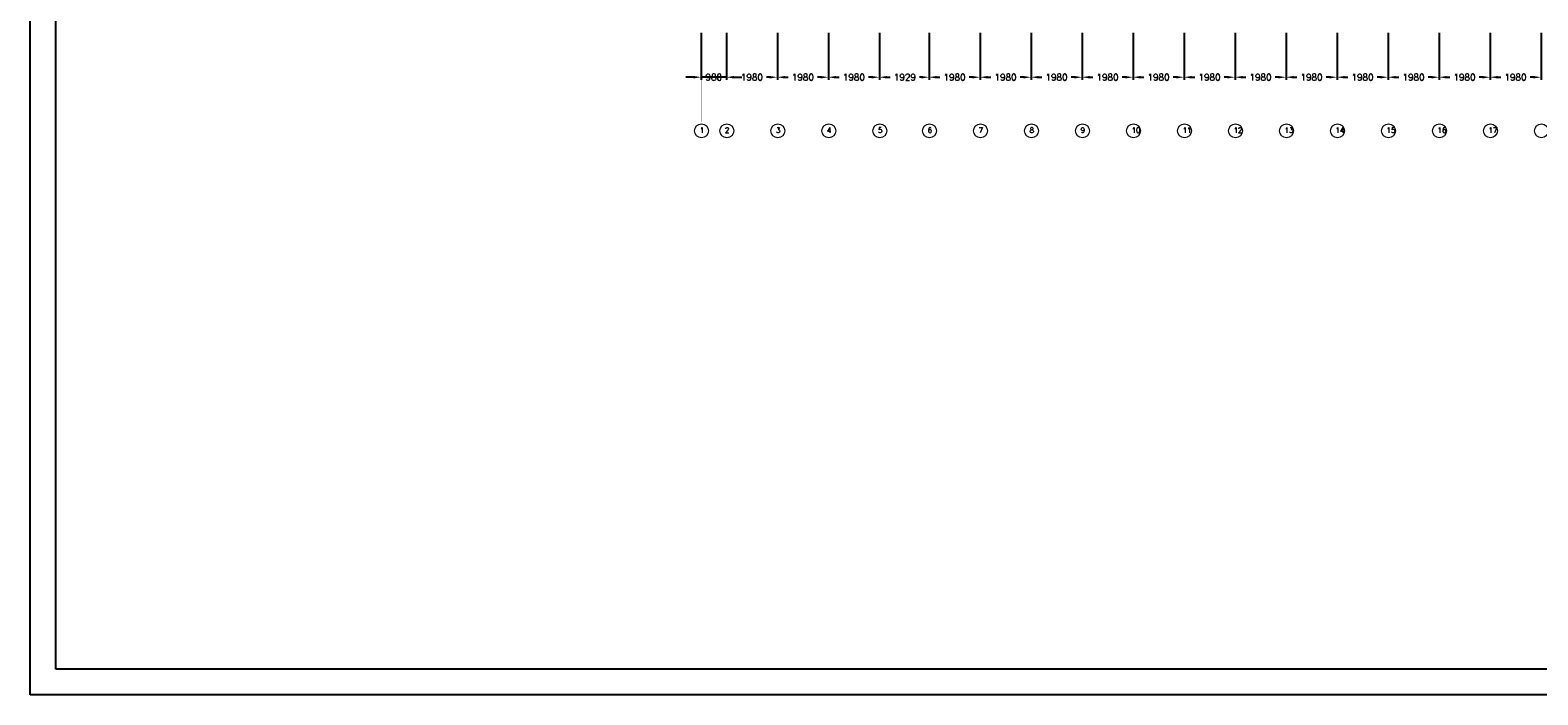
# Model space of a CAD drawing. Header units: millimetres. Extents: x 108018 to 208018, y -107735 to 42299730.
# Tile 1 of 17: x 108018 to 166557, y -107735 to -81931. Entities that reach past the tile are written whole.
import ezdxf

# ---------------------------------------------------------------- set-up
doc = ezdxf.new("R2010")
doc.units = ezdxf.units.MM
doc.header["$MEASUREMENT"] = 0
doc.linetypes.add('ACAD_ISO10W100', pattern=[18, 12, -3, 0, -3])
doc.layers.get('DEFPOINTS').update_dxf_attribs({"linetype": 'CONTINUOUS'})
for name, color, linetype in [('KADER', 1, 'CONTINUOUS'), ('Maatvoering', 7, 'CONTINUOUS'), ('Stramien', 7, 'CONTINUOUS'), ('TEKST', 7, 'CONTINUOUS')]:
    doc.layers.add(name, color=color, linetype=linetype)
doc.styles.get("Standard").update_dxf_attribs({"font": 'romans.shx'})
doc.dimstyles.new('DIM-ARR', dxfattribs={"dimtxt": 2.5, "dimasz": 3, "dimexe": 1, "dimexo": 0, "dimgap": 1.5, "dimtad": 1, "dimdsep": 46, "dimtxsty": 'Standard', "dimcen": -3, "dimdle": 1.25, "dimclrt": 7, "dimadec": 0, "dimazin": 0, "dimtfac": 0.8, "dimtmove": 2, "dimatfit": 3, "dimfxl": 1, "dimtvp": 1.8, "dimtolj": 1, "dimarcsym": 0})

# ---------------------------------------------------------------- blocks, each defined once
blk = doc.blocks.new('*D173')
at = {"layer": 'DEFPOINTS', "color": 0, "transparency": 16777216}
for p in [(134071, -82031), (135051, -82031), (134071, -83758)]:
    blk.add_point(p, dxfattribs=at)
at = {"layer": 'Maatvoering', "color": 0, "lineweight": -2, "transparency": 16777216}
for p, q in [((134071, -82031), (134071, -83858)), ((135051, -82031), (135051, -83858)), ((133771, -83758), (133471, -83758)), ((135051, -83758), (134071, -83758)), ((135351, -83758), (135651, -83758))]:
    blk.add_line(p, q, dxfattribs=at)
at = {"layer": 'Maatvoering', "color": 0, "transparency": 16777216}
for points in [[(133771, -83708), (133771, -83808), (134071, -83758)], [(135351, -83708), (135351, -83808), (135051, -83758)]]:
    blk.add_solid(points, dxfattribs=at)
at = {"layer": 'Maatvoering', "color": 7, "lineweight": 0, "transparency": 16777216, "insert": (134561, -83758), "char_height": 250, "attachment_point": 5}
blk.add_mtext('\\A1;980', dxfattribs=at)
blk = doc.blocks.new('*D174')
at = {"layer": 'DEFPOINTS', "color": 0, "transparency": 16777216}
for p in [(135051, -82031), (137031, -82031), (135051, -83758)]:
    blk.add_point(p, dxfattribs=at)
at = {"layer": 'Maatvoering', "color": 0, "lineweight": -2, "transparency": 16777216}
for p, q in [((135051, -82031), (135051, -83858)), ((137031, -82031), (137031, -83858)), ((135351, -83758), (135469, -83758)), ((136731, -83758), (136614, -83758))]:
    blk.add_line(p, q, dxfattribs=at)
at = {"layer": 'Maatvoering', "color": 0, "transparency": 16777216}
for points in [[(135351, -83708), (135351, -83808), (135051, -83758)], [(136731, -83708), (136731, -83808), (137031, -83758)]]:
    blk.add_solid(points, dxfattribs=at)
at = {"layer": 'Maatvoering', "color": 7, "lineweight": 0, "transparency": 16777216, "insert": (136041, -83758), "char_height": 250, "attachment_point": 5}
blk.add_mtext('\\A1;1980', dxfattribs=at)
blk = doc.blocks.new('*D175')
at = {"layer": 'DEFPOINTS', "color": 0, "transparency": 16777216}
for p in [(137031, -82031), (139011, -82031), (137031, -83758)]:
    blk.add_point(p, dxfattribs=at)
at = {"layer": 'Maatvoering', "color": 0, "lineweight": -2, "transparency": 16777216}
for p, q in [((137031, -82031), (137031, -83858)), ((139011, -82031), (139011, -83858)), ((137331, -83758), (137449, -83758)), ((138711, -83758), (138594, -83758))]:
    blk.add_line(p, q, dxfattribs=at)
at = {"layer": 'Maatvoering', "color": 0, "transparency": 16777216}
for points in [[(137331, -83708), (137331, -83808), (137031, -83758)], [(138711, -83708), (138711, -83808), (139011, -83758)]]:
    blk.add_solid(points, dxfattribs=at)
at = {"layer": 'Maatvoering', "color": 7, "lineweight": 0, "transparency": 16777216, "insert": (138021, -83758), "char_height": 250, "attachment_point": 5}
blk.add_mtext('\\A1;1980', dxfattribs=at)
blk = doc.blocks.new('*D176')
at = {"layer": 'DEFPOINTS', "color": 0, "transparency": 16777216}
for p in [(139011, -82031), (140991, -82031), (139011, -83758)]:
    blk.add_point(p, dxfattribs=at)
at = {"layer": 'Maatvoering', "color": 0, "lineweight": -2, "transparency": 16777216}
for p, q in [((139011, -82031), (139011, -83858)), ((140991, -82031), (140991, -83858)), ((139311, -83758), (139429, -83758)), ((140691, -83758), (140574, -83758))]:
    blk.add_line(p, q, dxfattribs=at)
at = {"layer": 'Maatvoering', "color": 0, "transparency": 16777216}
for points in [[(139311, -83708), (139311, -83808), (139011, -83758)], [(140691, -83708), (140691, -83808), (140991, -83758)]]:
    blk.add_solid(points, dxfattribs=at)
at = {"layer": 'Maatvoering', "color": 7, "lineweight": 0, "transparency": 16777216, "insert": (140001, -83758), "char_height": 250, "attachment_point": 5}
blk.add_mtext('\\A1;1980', dxfattribs=at)
blk = doc.blocks.new('*D177')
at = {"layer": 'DEFPOINTS', "color": 0, "transparency": 16777216}
for p in [(140991, -82031), (142920, -82031), (140991, -83758)]:
    blk.add_point(p, dxfattribs=at)
at = {"layer": 'Maatvoering', "color": 0, "lineweight": -2, "transparency": 16777216}
for p, q in [((140991, -82031), (140991, -83858)), ((142920, -82031), (142920, -83858)), ((141291, -83758), (141415, -83758)), ((142620, -83758), (142548, -83758))]:
    blk.add_line(p, q, dxfattribs=at)
at = {"layer": 'Maatvoering', "color": 0, "transparency": 16777216}
for points in [[(141291, -83708), (141291, -83808), (140991, -83758)], [(142620, -83708), (142620, -83808), (142920, -83758)]]:
    blk.add_solid(points, dxfattribs=at)
at = {"layer": 'Maatvoering', "color": 7, "lineweight": 0, "transparency": 16777216, "insert": (141981, -83758), "char_height": 250, "attachment_point": 5}
blk.add_mtext('\\A1;1929', dxfattribs=at)
blk = doc.blocks.new('*D178')
at = {"layer": 'DEFPOINTS', "color": 0, "transparency": 16777216}
for p in [(142920, -82031), (144900, -82031), (142920, -83758)]:
    blk.add_point(p, dxfattribs=at)
at = {"layer": 'Maatvoering', "color": 0, "lineweight": -2, "transparency": 16777216}
for p, q in [((142920, -82031), (142920, -83858)), ((144900, -82031), (144900, -83858)), ((143220, -83758), (143338, -83758)), ((144600, -83758), (144483, -83758))]:
    blk.add_line(p, q, dxfattribs=at)
at = {"layer": 'Maatvoering', "color": 0, "transparency": 16777216}
for points in [[(143220, -83708), (143220, -83808), (142920, -83758)], [(144600, -83708), (144600, -83808), (144900, -83758)]]:
    blk.add_solid(points, dxfattribs=at)
at = {"layer": 'Maatvoering', "color": 7, "lineweight": 0, "transparency": 16777216, "insert": (143910, -83758), "char_height": 250, "attachment_point": 5}
blk.add_mtext('\\A1;1980', dxfattribs=at)
blk = doc.blocks.new('*D179')
at = {"layer": 'DEFPOINTS', "color": 0, "transparency": 16777216}
for p in [(144900, -82031), (146880, -82031), (144900, -83758)]:
    blk.add_point(p, dxfattribs=at)
at = {"layer": 'Maatvoering', "color": 0, "lineweight": -2, "transparency": 16777216}
for p, q in [((144900, -82031), (144900, -83858)), ((146880, -82031), (146880, -83858)), ((145200, -83758), (145318, -83758)), ((146580, -83758), (146463, -83758))]:
    blk.add_line(p, q, dxfattribs=at)
at = {"layer": 'Maatvoering', "color": 0, "transparency": 16777216}
for points in [[(145200, -83708), (145200, -83808), (144900, -83758)], [(146580, -83708), (146580, -83808), (146880, -83758)]]:
    blk.add_solid(points, dxfattribs=at)
at = {"layer": 'Maatvoering', "color": 7, "lineweight": 0, "transparency": 16777216, "insert": (145890, -83758), "char_height": 250, "attachment_point": 5}
blk.add_mtext('\\A1;1980', dxfattribs=at)
blk = doc.blocks.new('*D180')
at = {"layer": 'DEFPOINTS', "color": 0, "transparency": 16777216}
for p in [(146880, -82031), (148860, -82031), (146880, -83758)]:
    blk.add_point(p, dxfattribs=at)
at = {"layer": 'Maatvoering', "color": 0, "lineweight": -2, "transparency": 16777216}
for p, q in [((146880, -82031), (146880, -83858)), ((148860, -82031), (148860, -83858)), ((147180, -83758), (147298, -83758)), ((148560, -83758), (148443, -83758))]:
    blk.add_line(p, q, dxfattribs=at)
at = {"layer": 'Maatvoering', "color": 0, "transparency": 16777216}
for points in [[(147180, -83708), (147180, -83808), (146880, -83758)], [(148560, -83708), (148560, -83808), (148860, -83758)]]:
    blk.add_solid(points, dxfattribs=at)
at = {"layer": 'Maatvoering', "color": 7, "lineweight": 0, "transparency": 16777216, "insert": (147870, -83758), "char_height": 250, "attachment_point": 5}
blk.add_mtext('\\A1;1980', dxfattribs=at)
blk = doc.blocks.new('*D181')
at = {"layer": 'DEFPOINTS', "color": 0, "transparency": 16777216}
for p in [(148860, -82031), (150840, -82031), (148860, -83758)]:
    blk.add_point(p, dxfattribs=at)
at = {"layer": 'Maatvoering', "color": 0, "lineweight": -2, "transparency": 16777216}
for p, q in [((148860, -82031), (148860, -83858)), ((150840, -82031), (150840, -83858)), ((149160, -83758), (149278, -83758)), ((150540, -83758), (150423, -83758))]:
    blk.add_line(p, q, dxfattribs=at)
at = {"layer": 'Maatvoering', "color": 0, "transparency": 16777216}
for points in [[(149160, -83708), (149160, -83808), (148860, -83758)], [(150540, -83708), (150540, -83808), (150840, -83758)]]:
    blk.add_solid(points, dxfattribs=at)
at = {"layer": 'Maatvoering', "color": 7, "lineweight": 0, "transparency": 16777216, "insert": (149850, -83758), "char_height": 250, "attachment_point": 5}
blk.add_mtext('\\A1;1980', dxfattribs=at)
blk = doc.blocks.new('*D182')
at = {"layer": 'DEFPOINTS', "color": 0, "transparency": 16777216}
for p in [(150840, -82031), (152820, -82031), (150840, -83758)]:
    blk.add_point(p, dxfattribs=at)
at = {"layer": 'Maatvoering', "color": 0, "lineweight": -2, "transparency": 16777216}
for p, q in [((150840, -82031), (150840, -83858)), ((152820, -82031), (152820, -83858)), ((151140, -83758), (151258, -83758)), ((152520, -83758), (152403, -83758))]:
    blk.add_line(p, q, dxfattribs=at)
at = {"layer": 'Maatvoering', "color": 0, "transparency": 16777216}
for points in [[(151140, -83708), (151140, -83808), (150840, -83758)], [(152520, -83708), (152520, -83808), (152820, -83758)]]:
    blk.add_solid(points, dxfattribs=at)
at = {"layer": 'Maatvoering', "color": 7, "lineweight": 0, "transparency": 16777216, "insert": (151830, -83758), "char_height": 250, "attachment_point": 5}
blk.add_mtext('\\A1;1980', dxfattribs=at)
blk = doc.blocks.new('*D183')
at = {"layer": 'DEFPOINTS', "color": 0, "transparency": 16777216}
for p in [(152820, -82031), (154800, -82031), (152820, -83758)]:
    blk.add_point(p, dxfattribs=at)
at = {"layer": 'Maatvoering', "color": 0, "lineweight": -2, "transparency": 16777216}
for p, q in [((152820, -82031), (152820, -83858)), ((154800, -82031), (154800, -83858)), ((153120, -83758), (153238, -83758)), ((154500, -83758), (154383, -83758))]:
    blk.add_line(p, q, dxfattribs=at)
at = {"layer": 'Maatvoering', "color": 0, "transparency": 16777216}
for points in [[(153120, -83708), (153120, -83808), (152820, -83758)], [(154500, -83708), (154500, -83808), (154800, -83758)]]:
    blk.add_solid(points, dxfattribs=at)
at = {"layer": 'Maatvoering', "color": 7, "lineweight": 0, "transparency": 16777216, "insert": (153810, -83758), "char_height": 250, "attachment_point": 5}
blk.add_mtext('\\A1;1980', dxfattribs=at)
blk = doc.blocks.new('*D184')
at = {"layer": 'DEFPOINTS', "color": 0, "transparency": 16777216}
for p in [(154800, -82031), (156780, -82031), (154800, -83758)]:
    blk.add_point(p, dxfattribs=at)
at = {"layer": 'Maatvoering', "color": 0, "lineweight": -2, "transparency": 16777216}
for p, q in [((154800, -82031), (154800, -83858)), ((156780, -82031), (156780, -83858)), ((155100, -83758), (155218, -83758)), ((156480, -83758), (156363, -83758))]:
    blk.add_line(p, q, dxfattribs=at)
at = {"layer": 'Maatvoering', "color": 0, "transparency": 16777216}
for points in [[(155100, -83708), (155100, -83808), (154800, -83758)], [(156480, -83708), (156480, -83808), (156780, -83758)]]:
    blk.add_solid(points, dxfattribs=at)
at = {"layer": 'Maatvoering', "color": 7, "lineweight": 0, "transparency": 16777216, "insert": (155790, -83758), "char_height": 250, "attachment_point": 5}
blk.add_mtext('\\A1;1980', dxfattribs=at)
blk = doc.blocks.new('*D185')
at = {"layer": 'DEFPOINTS', "color": 0, "transparency": 16777216}
for p in [(156780, -82031), (158760, -82031), (156780, -83758)]:
    blk.add_point(p, dxfattribs=at)
at = {"layer": 'Maatvoering', "color": 0, "lineweight": -2, "transparency": 16777216}
for p, q in [((156780, -82031), (156780, -83858)), ((158760, -82031), (158760, -83858)), ((157080, -83758), (157198, -83758)), ((158460, -83758), (158343, -83758))]:
    blk.add_line(p, q, dxfattribs=at)
at = {"layer": 'Maatvoering', "color": 0, "transparency": 16777216}
for points in [[(157080, -83708), (157080, -83808), (156780, -83758)], [(158460, -83708), (158460, -83808), (158760, -83758)]]:
    blk.add_solid(points, dxfattribs=at)
at = {"layer": 'Maatvoering', "color": 7, "lineweight": 0, "transparency": 16777216, "insert": (157770, -83758), "char_height": 250, "attachment_point": 5}
blk.add_mtext('\\A1;1980', dxfattribs=at)
blk = doc.blocks.new('*D186')
at = {"layer": 'DEFPOINTS', "color": 0, "transparency": 16777216}
for p in [(158760, -82031), (160740, -82031), (158760, -83758)]:
    blk.add_point(p, dxfattribs=at)
at = {"layer": 'Maatvoering', "color": 0, "lineweight": -2, "transparency": 16777216}
for p, q in [((158760, -82031), (158760, -83858)), ((160740, -82031), (160740, -83858)), ((159060, -83758), (159178, -83758)), ((160440, -83758), (160323, -83758))]:
    blk.add_line(p, q, dxfattribs=at)
at = {"layer": 'Maatvoering', "color": 0, "transparency": 16777216}
for points in [[(159060, -83708), (159060, -83808), (158760, -83758)], [(160440, -83708), (160440, -83808), (160740, -83758)]]:
    blk.add_solid(points, dxfattribs=at)
at = {"layer": 'Maatvoering', "color": 7, "lineweight": 0, "transparency": 16777216, "insert": (159750, -83758), "char_height": 250, "attachment_point": 5}
blk.add_mtext('\\A1;1980', dxfattribs=at)
blk = doc.blocks.new('*D187')
at = {"layer": 'DEFPOINTS', "color": 0, "transparency": 16777216}
for p in [(160740, -82031), (162720, -82031), (160740, -83758)]:
    blk.add_point(p, dxfattribs=at)
at = {"layer": 'Maatvoering', "color": 0, "lineweight": -2, "transparency": 16777216}
for p, q in [((160740, -82031), (160740, -83858)), ((162720, -82031), (162720, -83858)), ((161040, -83758), (161158, -83758)), ((162420, -83758), (162303, -83758))]:
    blk.add_line(p, q, dxfattribs=at)
at = {"layer": 'Maatvoering', "color": 0, "transparency": 16777216}
for points in [[(161040, -83708), (161040, -83808), (160740, -83758)], [(162420, -83708), (162420, -83808), (162720, -83758)]]:
    blk.add_solid(points, dxfattribs=at)
at = {"layer": 'Maatvoering', "color": 7, "lineweight": 0, "transparency": 16777216, "insert": (161730, -83758), "char_height": 250, "attachment_point": 5}
blk.add_mtext('\\A1;1980', dxfattribs=at)
blk = doc.blocks.new('*D188')
at = {"layer": 'DEFPOINTS', "color": 0, "transparency": 16777216}
for p in [(162720, -82031), (164700, -82031), (162720, -83758)]:
    blk.add_point(p, dxfattribs=at)
at = {"layer": 'Maatvoering', "color": 0, "lineweight": -2, "transparency": 16777216}
for p, q in [((162720, -82031), (162720, -83858)), ((164700, -82031), (164700, -83858)), ((163020, -83758), (163138, -83758)), ((164400, -83758), (164283, -83758))]:
    blk.add_line(p, q, dxfattribs=at)
at = {"layer": 'Maatvoering', "color": 0, "transparency": 16777216}
for points in [[(163020, -83708), (163020, -83808), (162720, -83758)], [(164400, -83708), (164400, -83808), (164700, -83758)]]:
    blk.add_solid(points, dxfattribs=at)
at = {"layer": 'Maatvoering', "color": 7, "lineweight": 0, "transparency": 16777216, "insert": (163710, -83758), "char_height": 250, "attachment_point": 5}
blk.add_mtext('\\A1;1980', dxfattribs=at)
blk = doc.blocks.new('*D189')
at = {"layer": 'DEFPOINTS', "color": 0, "transparency": 16777216}
for p in [(164700, -82031), (166680, -82031), (164700, -83758)]:
    blk.add_point(p, dxfattribs=at)
at = {"layer": 'Maatvoering', "color": 0, "lineweight": -2, "transparency": 16777216}
for p, q in [((164700, -82031), (164700, -83858)), ((166680, -82031), (166680, -83858)), ((165000, -83758), (165118, -83758)), ((166380, -83758), (166263, -83758))]:
    blk.add_line(p, q, dxfattribs=at)
at = {"layer": 'Maatvoering', "color": 0, "transparency": 16777216}
for points in [[(165000, -83708), (165000, -83808), (164700, -83758)], [(166380, -83708), (166380, -83808), (166680, -83758)]]:
    blk.add_solid(points, dxfattribs=at)
at = {"layer": 'Maatvoering', "color": 7, "lineweight": 0, "transparency": 16777216, "insert": (165690, -83758), "char_height": 250, "attachment_point": 5}
blk.add_mtext('\\A1;1980', dxfattribs=at)

msp = doc.modelspace()

# ---------------------------------------------------------------- linework, layer by layer
at = {"layer": 'KADER'}
msp.add_lwpolyline([(108017.978, -107735.28), (108017.978, 11164.72), (208017.978, 11164.72), (208017.978, -107735.28)], close=True, dxfattribs=at)
msp.add_lwpolyline([(109017.978, -106735.28), (109017.978, 10164.72), (207017.978, 10164.72), (207017.978, -106735.28), (109017.978, -106735.28)], dxfattribs=at)
at = {"layer": 'Stramien', "linetype": 'ACAD_ISO10W100', "lineweight": 0, "const_width": 0.8}
for points in [[(134071.294, -82030.932), (134071.294, -85484.759)], [(135051.294, -82030.932), (135051.294, -85484.759)], [(137031.294, -82030.932), (137031.294, -85484.759)], [(139011.294, -82030.932), (139011.294, -85484.759)], [(140991.294, -82030.932), (140991.294, -85484.759)], [(142920.294, -82030.932), (142920.294, -85484.759)], [(144900.294, -82030.932), (144900.294, -85484.759)], [(146880.294, -82030.932), (146880.294, -85484.759)], [(148860.294, -82030.932), (148860.294, -85484.759)], [(150840.294, -82030.932), (150840.294, -85484.759)], [(152820.294, -82030.932), (152820.294, -85484.759)], [(154800.294, -82030.932), (154800.294, -85484.759)], [(156780.294, -82030.932), (156780.294, -85484.759)], [(158760.294, -82030.932), (158760.294, -85484.759)], [(160740.294, -82030.932), (160740.294, -85484.759)], [(162720.294, -82030.932), (162720.294, -85484.759)], [(164700.294, -82030.932), (164700.294, -85484.759)]]:
    msp.add_lwpolyline(points, dxfattribs=at)
at = {"layer": 'Stramien', "lineweight": 0}
for centre in [(134086.478, -85838.14), (135066.478, -85838.14), (137046.478, -85838.14), (139026.478, -85838.14), (141006.478, -85838.14), (142935.478, -85838.14), (144915.478, -85838.14), (146895.478, -85838.14), (148875.478, -85838.14), (150855.478, -85838.14), (152835.478, -85838.14), (154815.478, -85838.14), (156795.478, -85838.14), (158775.478, -85838.14), (160755.478, -85838.14), (162735.478, -85838.14), (164715.478, -85838.14), (166695.478, -85838.14)]:
    msp.add_circle(centre, 269.662, dxfattribs=at)

# ---------------------------------------------------------------- texts
at = {"layer": 'TEKST', "lineweight": 0, "char_height": 200, "attachment_point": 1}
for s, insert in [('1', (134013.867, -85714.496)), ('2', (134993.867, -85714.496)), ('3', (136973.867, -85714.496)), ('4', (138953.867, -85714.496)), ('5', (140933.867, -85714.496)), ('6', (142862.867, -85714.496)), ('7', (144842.867, -85714.496)), ('8', (146822.867, -85714.496)), ('9', (148802.867, -85714.496)), ('10', (150782.867, -85714.496)), ('11', (152762.867, -85714.496)), ('12', (154742.867, -85714.496)), ('13', (156722.867, -85714.496)), ('14', (158702.867, -85714.496)), ('15', (160682.867, -85714.496)), ('16', (162662.867, -85714.496)), ('17', (164642.867, -85714.496))]:
    msp.add_mtext_dynamic_manual_height_columns(s, width=2150.52218, gutter_width=15, heights=[0], dxfattribs=dict(at, insert=insert))

# ---------------------------------------------------------------- dimensions: what is measured, and where the dimension line sits
at = {"layer": 'Maatvoering', "lineweight": 0}
for base, p1, p2, picture, middle in [((134071.294, -83757.845), (135051.294, -82030.932), (134071.294, -82030.932), '*D173', (134561.294, -83757.845)), ((135051.294, -83757.845), (137031.294, -82030.932), (135051.294, -82030.932), '*D174', (136041.294, -83757.845)), ((137031.294, -83757.845), (139011.294, -82030.932), (137031.294, -82030.932), '*D175', (138021.294, -83757.845)), ((139011.294, -83757.845), (140991.294, -82030.932), (139011.294, -82030.932), '*D176', (140001.294, -83757.845)), ((140991.294, -83757.845), (142920.294, -82030.932), (140991.294, -82030.932), '*D177', (141981.294, -83757.845)), ((142920.294, -83757.845), (144900.294, -82030.932), (142920.294, -82030.932), '*D178', (143910.294, -83757.845)), ((144900.294, -83757.845), (146880.294, -82030.932), (144900.294, -82030.932), '*D179', (145890.294, -83757.845)), ((146880.294, -83757.845), (148860.294, -82030.932), (146880.294, -82030.932), '*D180', (147870.294, -83757.845)), ((148860.294, -83757.845), (150840.294, -82030.932), (148860.294, -82030.932), '*D181', (149850.294, -83757.845)), ((150840.294, -83757.845), (152820.294, -82030.932), (150840.294, -82030.932), '*D182', (151830.294, -83757.845)), ((152820.294, -83757.845), (154800.294, -82030.932), (152820.294, -82030.932), '*D183', (153810.294, -83757.845)), ((154800.294, -83757.845), (156780.294, -82030.932), (154800.294, -82030.932), '*D184', (155790.294, -83757.845)), ((156780.294, -83757.845), (158760.294, -82030.932), (156780.294, -82030.932), '*D185', (157770.294, -83757.845)), ((158760.294, -83757.845), (160740.294, -82030.932), (158760.294, -82030.932), '*D186', (159750.294, -83757.845)), ((160740.294, -83757.845), (162720.294, -82030.932), (160740.294, -82030.932), '*D187', (161730.294, -83757.845)), ((162720.294, -83757.845), (164700.294, -82030.932), (162720.294, -82030.932), '*D188', (163710.294, -83757.845)), ((164700.294, -83757.845), (166680.294, -82030.932), (164700.294, -82030.932), '*D189', (165690.294, -83757.845))]:
    dim = msp.add_linear_dim(base=base, p1=p1, p2=p2, dimstyle='DIM-ARR', override={"dimscale": 100}, dxfattribs=at)
    dim.commit()
    dim.dimension.update_dxf_attribs({"geometry": picture, "text_midpoint": middle, "dimtype": 160})

doc.saveas('drawing.dxf')
